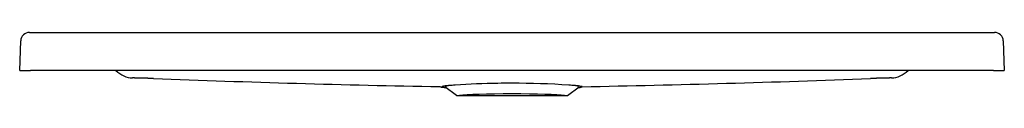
# Model space of a CAD drawing. Header units: millimetres. Extents: x -0.451 to 0.451, y -0.023 to 0.035.
import ezdxf

# ---------------------------------------------------------------- set-up
doc = ezdxf.new("R2010")
doc.units = ezdxf.units.MM
doc.layers.add('BLOCKS', color=3, linetype='Continuous')

msp = doc.modelspace()

# ---------------------------------------------------------------- linework, layer by layer
at = {"layer": 'BLOCKS'}
for p, q in [((-0.45122, 0), (-0.45027, 0.02728)), ((-0.44227, 0.035), (0.44227, 0.035)), ((0.45027, 0.02728), (0.45122, 0)), ((-0.45122, 0), (-0.44123, 0)), ((0.44123, 0), (-0.44123, 0)), ((0.44123, 0), (0.45122, 0)), ((-0.05089, -0.023), (-0.06156, -0.01502)), ((0.05089, -0.023), (0.06156, -0.01502)), ((-0.05089, -0.023), (-0.04804, -0.023)), ((-0.04804, -0.023), (0, -0.023)), ((0, -0.023), (0.04804, -0.023)), ((0.04804, -0.023), (0.05089, -0.023))]:
    msp.add_line(p, q, dxfattribs=at)
for centre, radius, start, end in [((-0.44227, 0.027), 0.008, 90, 178), ((0.44227, 0.027), 0.008, 2, 90), ((-0.3436, 0.0208), 0.02847, 226.93802, 244.79602), ((-0.34745, 0.01292), 0.01971, 245.15846, 268.94178), ((0.16134, 12.56229), 12.5791, 267.767541, 268.963288), ((-0.1625, 12.6028), 12.61962, 271.029611, 272.230515), ((0.34745, 0.01292), 0.01971, 271.05799, 294.85535), ((0.34408, 0.02008), 0.02761, 294.94208, 313.34418), ((-0.05864, 0.01217), 0.02797, 254.20173, 265.97441), ((-0.00385, -0.68042), 0.66874, 90.79559, 94.14584), ((-0.00019, -0.93907), 0.92741, 89.98807, 90.7999), ((0.00284, -0.69644), 0.68479, 85.86599, 90.23726)]:
    msp.add_arc(centre, radius, start, end, dxfattribs=at)
for centre, major_axis, start_param, end_param in [((0, -0.01486), (0.06167, 0), 2.580193, 3.19984), ((0, -0.00987), (0.06, 0), 4.205093, 4.205126), ((0, -0.00987), (0.06, 0), 5.21964, 5.219687), ((0, -0.01486), (0.06167, 0), 6.224938, 6.844573), ((0, -0.0236), (-0.05, 0), 4.712389, 6.002472), ((0, -0.0236), (-0.05, 0), 3.422306, 4.712389)]:
    msp.add_ellipse(centre, major_axis=major_axis, ratio=0.043619, start_param=start_param, end_param=end_param, dxfattribs=at)
for points, degree, knots in [([(-0.32867, -0.00726), (-0.33112, -0.0072), (-0.33358, -0.00714), (-0.33604, -0.00708), (-0.3385, -0.00702), (-0.34086, -0.00696), (-0.34322, -0.0069), (-0.34558, -0.00684), (-0.34794, -0.00678)], 1, [0, 0, 2.500009, 5.000018, 7.500027, 10.000036, 12.405385, 14.810733, 17.216082, 19.621431, 19.621431]), ([(-0.34794, -0.00678), (-0.34794, -0.00678), (-0.34794, -0.00678), (-0.3479, -0.00678), (-0.34785, -0.00678), (-0.34781, -0.00678)], 3, [0.0270038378, 0.0270038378, 0.0270038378, 0.0270038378, 0.0270110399, 0.0270110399, 0.0274397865, 0.0274397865, 0.0274397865, 0.0274397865]), ([(0.34794, -0.00678), (0.34549, -0.00684), (0.34303, -0.00691), (0.34058, -0.00697), (0.33812, -0.00703), (0.33576, -0.00709), (0.33339, -0.00715), (0.33102, -0.0072), (0.32865, -0.00726)], 1, [0, 0, 2.500009, 5.000018, 7.500027, 10.000036, 12.408658, 14.81728, 17.225902, 19.634524, 19.634524]), ([(0.34794, -0.00678), (0.34794, -0.00678), (0.34794, -0.00678), (0.3479, -0.00678), (0.34785, -0.00678), (0.34781, -0.00678)], 3, [0.0270035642, 0.0270035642, 0.0270035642, 0.0270035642, 0.0270110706, 0.0270110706, 0.0274398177, 0.0274398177, 0.0274398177, 0.0274398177]), ([(-0.0522, -0.01343), (-0.054, -0.01353), (-0.05564, -0.01364), (-0.05783, -0.01381), (-0.05852, -0.01387), (-0.0598, -0.01399), (-0.06038, -0.01405), (-0.06118, -0.01414), (-0.06144, -0.01417), (-0.06192, -0.01423), (-0.06214, -0.01426), (-0.06277, -0.01435), (-0.06313, -0.01442), (-0.06399, -0.01461), (-0.0643, -0.01473), (-0.0643, -0.0149), (-0.06428, -0.01493), (-0.0642, -0.01499), (-0.06414, -0.01503), (-0.06391, -0.01512), (-0.06368, -0.01519), (-0.0631, -0.01531), (-0.06274, -0.01538), (-0.06211, -0.01547), (-0.06188, -0.0155), (-0.0614, -0.01556), (-0.06114, -0.01559), (-0.06083, -0.01563), (-0.06078, -0.01563), (-0.06074, -0.01564)], 3, [0.06075883, 0.06075883, 0.06075883, 0.06075883, 0.06964431, 0.06964431, 0.07408706, 0.07408706, 0.0785298, 0.0785298, 0.08075117, 0.08075117, 0.08297254, 0.08297254, 0.08741528, 0.08741528, 0.09630077, 0.09630077, 0.09852214, 0.09852214, 0.10074351, 0.10074351, 0.10518625, 0.10518625, 0.10962899, 0.10962899, 0.11185036, 0.11185036, 0.11407173, 0.11407173, 0.11444647, 0.11444647, 0.11444647, 0.11444647]), ([(0.06073, -0.01564), (0.06079, -0.01563), (0.06084, -0.01563), (0.06143, -0.01556), (0.06191, -0.0155), (0.06254, -0.0154), (0.06274, -0.01537), (0.0631, -0.01531), (0.06326, -0.01528), (0.06399, -0.01512), (0.0643, -0.01499), (0.0643, -0.0148), (0.06422, -0.01473), (0.06399, -0.01464), (0.0639, -0.0146), (0.06367, -0.01454), (0.06354, -0.01451), (0.0628, -0.01435), (0.06195, -0.01422), (0.06034, -0.01404), (0.05975, -0.01398), (0.05847, -0.01387), (0.05779, -0.01381), (0.05561, -0.01364), (0.05399, -0.01353), (0.0522, -0.01343)], 3, [0.27102216, 0.27102216, 0.27102216, 0.27102216, 0.27145147, 0.27145147, 0.27589928, 0.27589928, 0.27812318, 0.27812318, 0.28034708, 0.28034708, 0.28924269, 0.28924269, 0.2936905, 0.2936905, 0.2959144, 0.2959144, 0.2981383, 0.2981383, 0.30703392, 0.30703392, 0.31148172, 0.31148172, 0.31592953, 0.31592953, 0.32482514, 0.32482514, 0.32482514, 0.32482514])]:
    msp.add_open_spline(points, degree=degree, knots=knots, dxfattribs=at)
msp.add_open_spline([(-0.32867, -0.00726), (-0.33505, -0.00711), (-0.34143, -0.00695), (-0.34781, -0.00678)], degree=3, dxfattribs=at)

doc.saveas('drawing.dxf')
